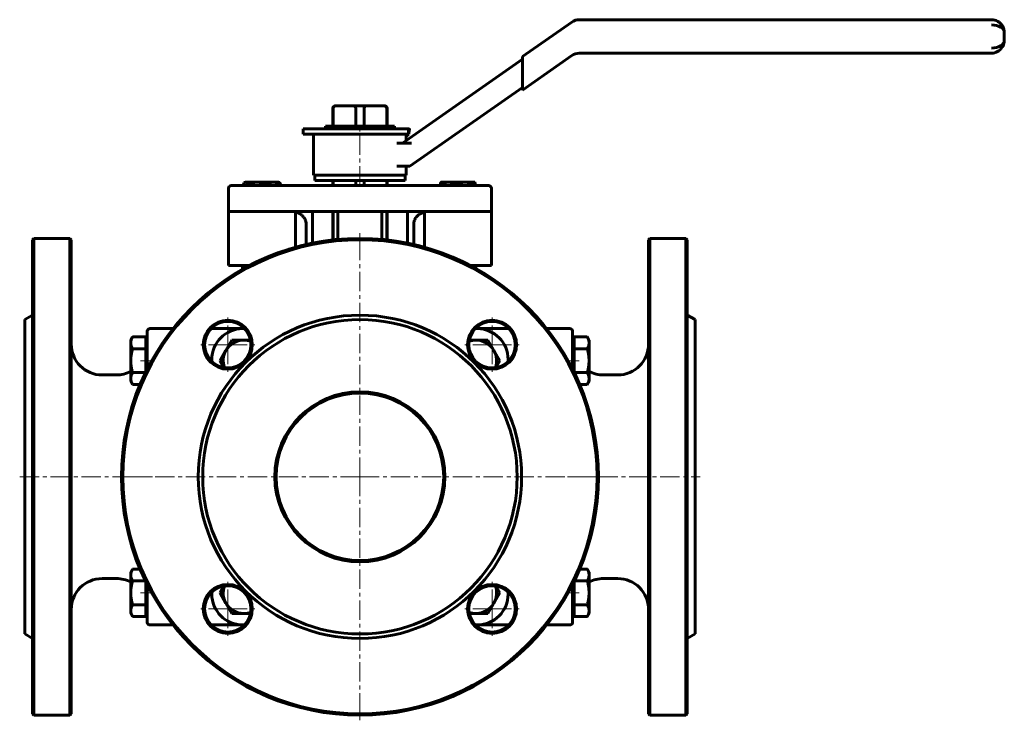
# Model space of a CAD drawing. Header units: millimetres. Extents: x -192 to 190, y -137 to 135.
import ezdxf

# ---------------------------------------------------------------- set-up
doc = ezdxf.new("R2010")
doc.units = ezdxf.units.MM
doc.linetypes.add('K5LT_AXLED', pattern=[12, 7.5, -1.5, 1.5, -1.5])
doc.linetypes.add('K5LT_BASIC', pattern=[0])
doc.layers.add('Системный слой (1)', color=7, linetype='Continuous', true_color=0x6c6c6c)

# ---------------------------------------------------------------- blocks, each defined once
blk = doc.blocks.new('U0')
at = {"layer": 'Системный слой (1)', "color": 143, "linetype": 'K5LT_BASIC', "lineweight": 60, "true_color": 0x33acca}
for p, q in [((-16.14, 39.01), (-16.2, 39.03)), ((-16.09, 38.99), (-16.14, 39.01)), ((-16.03, 38.98), (-16.09, 38.99))]:
    blk.add_line(p, q, dxfattribs=at)
blk = doc.blocks.new('U1')
at = {"layer": 'Системный слой (1)', "color": 143, "linetype": 'K5LT_BASIC', "lineweight": 60, "true_color": 0x33acca}
for p, q in [((-15.52, 39.55), (-15.55, 39.56)), ((-15.48, 39.54), (-15.52, 39.55)), ((-15.45, 39.53), (-15.48, 39.54)), ((-15.33, 39.42), (-15.45, 39.53)), ((-15.21, 39.24), (-15.33, 39.42)), ((-15.08, 38.98), (-15.21, 39.24))]:
    blk.add_line(p, q, dxfattribs=at)
blk = doc.blocks.new('U2')
at = {"layer": 'Системный слой (1)', "color": 143, "linetype": 'K5LT_BASIC', "lineweight": 60, "true_color": 0x33acca}
for p, q in [((22.5, -0.61), (22.5, 3.06)), ((22.5, -87.94), (22.5, -84.28))]:
    blk.add_line(p, q, dxfattribs=at)
blk = doc.blocks.new('U3')
at = {"layer": 'Системный слой (1)', "color": 143, "linetype": 'K5LT_BASIC', "lineweight": 60, "true_color": 0x33acca}
for p, q in [((-104.78, 15.06), (-105.5, 15.06)), ((-14.5, 15.06), (-15.23, 15.06))]:
    blk.add_line(p, q, dxfattribs=at)
blk = doc.blocks.new('U4')
at = {"layer": 'Системный слой (1)', "color": 143, "linetype": 'K5LT_BASIC', "lineweight": 60, "true_color": 0x33acca}
for p, q in [((-190, -42.44), (-190, 18.56)), ((-190, -103.44), (-190, -42.44))]:
    blk.add_line(p, q, dxfattribs=at)
blk = doc.blocks.new('U5')
at = {"layer": 'Системный слой (1)', "color": 143, "linetype": 'K5LT_BASIC', "lineweight": 60, "true_color": 0x33acca}
for p, q in [((-49.48, 70.56), (-49.48, 72.56)), ((-49.48, 49.46), (-49.48, 60.56))]:
    blk.add_line(p, q, dxfattribs=at)
blk = doc.blocks.new('U6')
at = {"layer": 'Системный слой (1)', "color": 143, "linetype": 'K5LT_BASIC', "lineweight": 60, "true_color": 0x33acca}
for p, q in [((-70.4, 70.56), (-70.4, 72.56)), ((-70.4, 49.47), (-70.4, 60.56))]:
    blk.add_line(p, q, dxfattribs=at)
blk = doc.blocks.new('U7')
at = {"layer": 'Системный слой (1)', "color": 143, "linetype": 'K5LT_BASIC', "lineweight": 60, "true_color": 0x33acca}
for p, q in [((-84.9, 60.32), (-85, 60.34)), ((-84.62, 60.23), (-84.9, 60.32)), ((-84.49, 60.18), (-84.62, 60.23)), ((-84.42, 60.16), (-84.49, 60.18)), ((-84.39, 60.15), (-84.42, 60.16)), ((-84.37, 60.14), (-84.39, 60.15)), ((-84.01, 59.99), (-84.37, 60.14)), ((-83.68, 59.83), (-84.01, 59.99)), ((-83.51, 59.74), (-83.68, 59.83)), ((-83.43, 59.69), (-83.51, 59.74)), ((-83.39, 59.67), (-83.43, 59.69)), ((-83.37, 59.66), (-83.39, 59.67)), ((-82.99, 59.41), (-83.37, 59.66)), ((-82.71, 59.2), (-82.99, 59.41)), ((-82.58, 59.09), (-82.71, 59.2)), ((-82.52, 59.04), (-82.58, 59.09)), ((-82.49, 59.01), (-82.52, 59.04)), ((-82.47, 59), (-82.49, 59.01)), ((-82.21, 58.74), (-82.47, 59)), ((-81.98, 58.49), (-82.21, 58.74)), ((-81.87, 58.36), (-81.98, 58.49)), ((-81.82, 58.3), (-81.87, 58.36)), ((-81.79, 58.26), (-81.82, 58.3)), ((-81.78, 58.24), (-81.79, 58.26)), ((-81.54, 57.9), (-81.78, 58.24)), ((-81.38, 57.63), (-81.54, 57.9)), ((-81.31, 57.49), (-81.38, 57.63)), ((-81.28, 57.42), (-81.31, 57.49)), ((-81.26, 57.39), (-81.28, 57.42)), ((-81.25, 57.37), (-81.26, 57.39)), ((-81.13, 57.06), (-81.25, 57.37)), ((-81.03, 56.77), (-81.13, 57.06)), ((-80.98, 56.62), (-81.03, 56.77)), ((-80.97, 56.55), (-80.98, 56.62)), ((-80.96, 56.51), (-80.97, 56.55)), ((-80.95, 56.49), (-80.96, 56.51)), ((-80.89, 56.12), (-80.95, 56.49)), ((-80.85, 55.56), (-80.89, 56.12))]:
    blk.add_line(p, q, dxfattribs=at)
blk = doc.blocks.new('U8')
at = {"layer": 'Системный слой (1)', "color": 143, "linetype": 'K5LT_BASIC', "lineweight": 60, "true_color": 0x33acca}
for p, q in [((-49.61, 70.56), (-49.61, 72.56)), ((-49.61, 49.47), (-49.61, 60.56))]:
    blk.add_line(p, q, dxfattribs=at)
blk = doc.blocks.new('U9')
at = {"layer": 'Системный слой (1)', "color": 143, "linetype": 'K5LT_BASIC', "lineweight": 60, "true_color": 0x33acca}
for p, q in [((-187, 49.56), (-187, -42.44)), ((-187, -42.44), (-187, -134.44))]:
    blk.add_line(p, q, dxfattribs=at)
blk = doc.blocks.new('U10')
at = {"layer": 'Системный слой (1)', "color": 143, "linetype": 'K5LT_BASIC', "lineweight": 60, "true_color": 0x33acca}
for p, q in [((-38.76, 57.33), (-38.78, 57.3)), ((-38.59, 57.68), (-38.76, 57.35)), ((-38.76, 57.35), (-38.76, 57.33)), ((-38.42, 57.96), (-38.59, 57.68)), ((-38.32, 58.11), (-38.42, 57.96)), ((-38.27, 58.18), (-38.32, 58.11)), ((-38.25, 58.21), (-38.27, 58.18)), ((-38.23, 58.23), (-38.25, 58.21)), ((-38.01, 58.5), (-38.23, 58.23)), ((-37.77, 58.76), (-38.01, 58.5)), ((-37.65, 58.88), (-37.77, 58.76)), ((-37.59, 58.94), (-37.65, 58.88)), ((-37.56, 58.97), (-37.59, 58.94)), ((-37.54, 58.98), (-37.56, 58.97)), ((-37.24, 59.24), (-37.54, 58.98)), ((-36.95, 59.46), (-37.24, 59.24)), ((-36.79, 59.56), (-36.95, 59.46)), ((-36.71, 59.61), (-36.79, 59.56)), ((-36.67, 59.63), (-36.71, 59.61)), ((-36.65, 59.65), (-36.67, 59.63)), ((-36.62, 59.66), (-36.65, 59.65)), ((-36.16, 59.91), (-36.62, 59.66)), ((-35.89, 60.04), (-36.16, 59.91)), ((-35.76, 60.09), (-35.89, 60.04)), ((-35.7, 60.12), (-35.76, 60.09)), ((-35.66, 60.13), (-35.7, 60.12)), ((-35.65, 60.14), (-35.66, 60.13)), ((-35.51, 60.19), (-35.65, 60.14)), ((-35, 60.34), (-35.51, 60.19)), ((-39.14, 55.88), (-39.15, 55.56)), ((-39.11, 56.18), (-39.14, 55.88)), ((-39.08, 56.34), (-39.11, 56.18)), ((-39.07, 56.41), (-39.08, 56.34)), ((-39.06, 56.45), (-39.07, 56.41)), ((-39.05, 56.47), (-39.06, 56.45)), ((-38.97, 56.78), (-39.05, 56.47)), ((-38.87, 57.08), (-38.97, 56.78)), ((-38.81, 57.23), (-38.87, 57.08)), ((-38.78, 57.3), (-38.81, 57.23))]:
    blk.add_line(p, q, dxfattribs=at)
blk = doc.blocks.new('U11')
at = {"layer": 'Системный слой (1)', "color": 143, "linetype": 'K5LT_BASIC', "lineweight": 60, "true_color": 0x33acca}
for p, q in [((-70.52, 70.56), (-70.52, 72.56)), ((-70.52, 49.46), (-70.52, 60.56))]:
    blk.add_line(p, q, dxfattribs=at)
blk = doc.blocks.new('U12')
at = {"layer": 'Системный слой (1)', "color": 143, "linetype": 'K5LT_BASIC', "lineweight": 60, "true_color": 0x33acca}
for p, q in [((-117.5, 3.06), (-117.5, 2.33)), ((-117.5, -87.22), (-117.5, -87.94))]:
    blk.add_line(p, q, dxfattribs=at)
blk = doc.blocks.new('U13')
at = {"layer": 'Системный слой (1)', "color": 143, "linetype": 'K5LT_BASIC', "lineweight": 60, "true_color": 0x33acca}
for p, q in [((-172, -42.44), (-172, 49.56)), ((-172, -134.44), (-172, -42.44))]:
    blk.add_line(p, q, dxfattribs=at)
blk = doc.blocks.new('U14')
at = {"layer": 'Системный слой (1)', "color": 143, "linetype": 'K5LT_BASIC', "lineweight": 60, "true_color": 0x33acca}
for p, q in [((-105.5, -99.94), (-104.78, -99.94)), ((-15.23, -99.94), (-14.5, -99.94))]:
    blk.add_line(p, q, dxfattribs=at)
blk = doc.blocks.new('U15')
at = {"layer": 'Системный слой (1)', "color": 143, "linetype": 'K5LT_BASIC', "lineweight": 60, "true_color": 0x33acca}
for p, q in [((-2.5, 2.33), (-2.5, 3.06)), ((-2.5, -87.94), (-2.5, -87.22))]:
    blk.add_line(p, q, dxfattribs=at)
blk = doc.blocks.new('U16')
at = {"layer": 'Системный слой (1)', "color": 143, "linetype": 'K5LT_BASIC', "lineweight": 60, "true_color": 0x33acca}
for p, q in [((-142.5, 3.06), (-142.5, -0.61)), ((-142.5, -84.28), (-142.5, -87.94))]:
    blk.add_line(p, q, dxfattribs=at)
blk = doc.blocks.new('U17')
at = {"layer": 'Системный слой (1)', "color": 143, "linetype": 'K5LT_BASIC', "lineweight": 60, "true_color": 0x33acca}
for p, q in [((-15.51, 71.86), (-15.52, 71.86)), ((-15.49, 71.85), (-15.51, 71.86)), ((-15.48, 71.85), (-15.49, 71.85)), ((-15.4, 71.75), (-15.48, 71.85)), ((-15.32, 71.57), (-15.4, 71.75)), ((-15.23, 71.28), (-15.32, 71.57))]:
    blk.add_line(p, q, dxfattribs=at)
blk = doc.blocks.new('U18')
at = {"layer": 'Системный слой (1)', "color": 143, "linetype": 'K5LT_BASIC', "lineweight": 60, "true_color": 0x33acca}
for p, q in [((-103.3, 39.55), (-103.5, 39.56)), ((-103.11, 39.53), (-103.3, 39.55)), ((-102.91, 39.5), (-103.11, 39.53))]:
    blk.add_line(p, q, dxfattribs=at)
blk = doc.blocks.new('U19')
at = {"layer": 'Системный слой (1)', "color": 143, "linetype": 'K5LT_BASIC', "lineweight": 60, "true_color": 0x33acca}
for p, q in [((-104.99, 71.49), (-105.17, 71.28)), ((-104.82, 71.65), (-104.99, 71.49)), ((-104.66, 71.76), (-104.82, 71.65)), ((-104.56, 71.82), (-104.66, 71.76)), ((-104.45, 71.85), (-104.56, 71.82)), ((-104.34, 71.86), (-104.45, 71.85))]:
    blk.add_line(p, q, dxfattribs=at)
blk = doc.blocks.new('U20')
at = {"layer": 'Системный слой (1)', "color": 143, "linetype": 'K5LT_BASIC', "lineweight": 60, "true_color": 0x33acca}
for p, q in [((-42, 88.05), (-42, 90.56)), ((-42, 74.56), (-42, 78.06))]:
    blk.add_line(p, q, dxfattribs=at)
blk = doc.blocks.new('U21')
at = {"layer": 'Системный слой (1)', "color": 30, "linetype": 'K5LT_AXLED', "lineweight": 18, "true_color": 0xff8000}
for q in [(-111.27, -82.21), (-122.77, -93.71), (-99.77, -93.71), (-111.27, -105.21)]:
    blk.add_line((-111.27, -93.71), q, dxfattribs=at)
blk = doc.blocks.new('U22')
at = {"layer": 'Системный слой (1)', "color": 30, "linetype": 'K5LT_AXLED', "lineweight": 18, "true_color": 0xff8000}
for q in [(-111.27, 20.32), (-122.77, 8.82), (-99.77, 8.82), (-111.27, -2.68)]:
    blk.add_line((-111.27, 8.82), q, dxfattribs=at)
blk = doc.blocks.new('U23')
at = {"layer": 'Системный слой (1)', "color": 30, "linetype": 'K5LT_AXLED', "lineweight": 18, "true_color": 0xff8000}
for q in [(-60, 52.06), (-154.5, -42.44), (34.5, -42.44), (-60, -136.94)]:
    blk.add_line((-60, -42.44), q, dxfattribs=at)
blk = doc.blocks.new('U24')
at = {"layer": 'Системный слой (1)', "color": 30, "linetype": 'K5LT_AXLED', "lineweight": 18, "true_color": 0xff8000}
for q in [(-8.74, -82.21), (-20.24, -93.71), (2.76, -93.71), (-8.74, -105.21)]:
    blk.add_line((-8.74, -93.71), q, dxfattribs=at)
blk = doc.blocks.new('U25')
at = {"layer": 'Системный слой (1)', "color": 30, "linetype": 'K5LT_AXLED', "lineweight": 18, "true_color": 0xff8000}
for q in [(-8.74, 20.32), (-20.24, 8.82), (2.76, 8.82), (-8.74, -2.68)]:
    blk.add_line((-8.74, 8.82), q, dxfattribs=at)

msp = doc.modelspace()

# ---------------------------------------------------------------- linework, layer by layer
at = {"layer": 'Системный слой (1)', "color": 143, "linetype": 'K5LT_BASIC', "lineweight": 60, "true_color": 0x33acca}
for p, q in [((22.24, 134.04), (3.05, 120.6)), ((185, 134.94), (25.11, 134.94)), ((190, 126.94), (190, 129.94)), ((3.05, 119.6), (-43.42, 87.06)), ((3.05, 107.6), (22.24, 121.04)), ((3.05, 120.6), (3.05, 118.16)), ((25.11, 121.94), (185, 121.94)), ((3.05, 110.05), (3.05, 118.16)), ((-40.58, 78.06), (3.05, 108.61)), ((3.05, 110.05), (3.05, 107.6)), ((-70.52, 93.56), (-70.52, 100.56)), ((-70.4, 93.56), (-70.4, 100.56)), ((-69.04, 101.56), (-69.52, 101.56)), ((-69.04, 101.56), (-62.98, 101.56)), ((-57.02, 101.56), (-62.98, 101.56)), ((-61.63, 93.56), (-61.63, 100.56)), ((-58.37, 93.56), (-58.37, 100.56)), ((-57.02, 101.56), (-50.96, 101.56)), ((-50.48, 101.56), (-50.96, 101.56)), ((-49.61, 93.56), (-49.61, 100.56)), ((-49.48, 93.56), (-49.48, 100.56)), ((-82, 90.56), (-82, 92.56)), ((-82, 92.56), (-41.13, 92.56)), ((-80.45, 92.57), (-76.08, 92.57)), ((-80.45, 92.56), (-80.45, 92.57)), ((-76.08, 92.56), (-76.08, 92.57)), ((-76.08, 92.57), (-73.26, 92.57)), ((-73.35, 92.57), (-73.35, 93.56)), ((-73.35, 93.56), (-46.65, 93.56)), ((-73.26, 92.57), (-73.26, 92.56)), ((-62.22, 92.57), (-59.93, 92.57)), ((-62.22, 92.56), (-62.22, 92.57)), ((-59.93, 92.57), (-57.51, 92.57)), ((-59.93, 92.56), (-59.93, 92.57)), ((-57.51, 92.56), (-57.51, 92.57)), ((-46.65, 92.56), (-46.65, 93.56)), ((-41.13, 90.56), (-41.13, 92.56)), ((-41.03, 92.56), (-41.13, 92.56)), ((-40.71, 92.05), (-40.67, 92.2)), ((-82, 90.56), (-41.13, 90.56)), ((-78, 74.56), (-78, 90.56)), ((-42, 89.62), (-41.13, 90.56)), ((-41.13, 90.56), (-41.07, 90.56)), ((-41.75, 87.06), (-45.72, 87.06)), ((-43.42, 87.06), (-43.42, 87.06)), ((-41.75, 87.06), (-39.93, 87.06)), ((-45.64, 78.06), (-42.49, 78.06)), ((-42.49, 78.06), (-40.58, 78.06)), ((-78, 74.56), (-42, 74.56)), ((-77.5, 74.56), (-77.5, 72.56)), ((-42.5, 74.56), (-42.5, 72.56)), ((-111, 69.56), (-111, 60.56)), ((-103, 70.56), (-110, 70.56)), ((-105.17, 70.56), (-105.17, 71.28)), ((-104.5, 71.86), (-104.66, 71.76)), ((-104.5, 71.86), (-104.34, 71.86)), ((-104.34, 71.86), (-99.94, 71.86)), ((-103.52, 70.56), (-103.52, 71.28)), ((-17, 70.56), (-103, 70.56)), ((-99.94, 71.86), (-93.6, 71.86)), ((-96.35, 70.56), (-96.35, 71.28)), ((-93.6, 71.86), (-91.5, 71.86)), ((-91.5, 71.86), (-91.34, 71.76)), ((-90.84, 70.56), (-90.84, 71.28)), ((-42.5, 72.56), (-77.5, 72.56)), ((-61.63, 70.56), (-61.63, 72.56)), ((-58.37, 70.56), (-58.37, 72.56)), ((-28.77, 70.56), (-28.77, 71.28)), ((-28.5, 71.86), (-28.52, 71.85)), ((-28.5, 71.86), (-25.68, 71.86)), ((-25.68, 71.86), (-19.19, 71.86)), ((-22.58, 70.56), (-22.58, 71.28)), ((-19.19, 71.86), (-15.52, 71.86)), ((-10, 70.56), (-17, 70.56)), ((-15.81, 70.56), (-15.81, 71.28)), ((-15.52, 71.86), (-15.5, 71.86)), ((-15.5, 71.86), (-15.48, 71.85)), ((-15.23, 70.56), (-15.23, 71.28)), ((-9, 69.56), (-9, 60.56)), ((-111, 60.56), (-111, 59.56)), ((-103, 60.56), (-111, 60.56)), ((-111, 59.56), (-111, 42.56)), ((-17, 60.56), (-103, 60.56)), ((-85, 59.56), (-85, 60.56)), ((-85, 59.56), (-85, 46.61)), ((-78.4, 60.56), (-78.4, 48.21)), ((-68.53, 60.56), (-68.53, 57.56)), ((-68.53, 57.56), (-68.53, 49.66)), ((-51.47, 57.56), (-51.47, 60.56)), ((-51.47, 57.56), (-51.47, 49.66)), ((-41.6, 60.56), (-41.6, 48.21)), ((-35, 60.56), (-35, 59.56)), ((-35, 59.56), (-35, 46.61)), ((-9, 60.56), (-17, 60.56)), ((-9, 59.56), (-9, 60.56)), ((-9, 59.56), (-9, 39.56)), ((-80.85, 55.56), (-80.85, 47.68)), ((-39.15, 55.56), (-39.15, 47.68)), ((-187, 49.56), (-186.5, 50.06)), ((-186.5, -42.44), (-186.5, 50.06)), ((-172.5, 50.06), (-186.5, 50.06)), ((-172.5, 50.06), (-172.5, -42.44)), ((-172, 49.56), (-172.5, 50.06)), ((52, 49.56), (52.5, 50.06)), ((52.5, 50.06), (66.5, 50.06)), ((52.5, -42.44), (52.5, 50.06)), ((66.5, 50.06), (66.5, -42.44)), ((67, 49.56), (66.5, 50.06)), ((52, 49.56), (52, -134.44)), ((67, -134.44), (67, 49.56)), ((-111, 42.56), (-111, 39.56)), ((-111, 39.56), (-102.81, 39.56)), ((-105.5, 38.09), (-105.5, 38.98)), ((-104.5, 39.56), (-105.35, 39.07)), ((-9, 39.56), (-17.2, 39.56)), ((-16.03, 38.94), (-16.03, 38.98)), ((-15.5, 39.56), (-15.45, 39.53)), ((-15.08, 38.42), (-15.08, 38.98)), ((-190, 18.56), (-187, 20.29)), ((70, 18.56), (67, 20.29)), ((70, 18.56), (70, -103.44)), ((-148.9, 10.6), (-148.19, 11.84)), ((-143.1, 11.84), (-148.19, 11.84)), ((-143.1, 11.84), (-143.1, 9.53)), ((-142.5, 14.06), (-142.5, 3.06)), ((-132.46, 15.06), (-141.5, 15.06)), ((-105.5, 15.06), (-117.76, 15.06)), ((-2.25, 15.06), (-14.5, 15.06)), ((21.5, 15.06), (12.46, 15.06)), ((22.5, 3.06), (22.5, 14.06)), ((23.1, 9.53), (23.1, 11.84)), ((23.1, 11.84), (28.18, 11.84)), ((28.9, 10.6), (28.18, 11.84)), ((-148.9, 9.53), (-148.9, 10.6)), ((-148.9, 2.6), (-148.9, 9.53)), ((-143.1, 10.6), (-142.5, 10.6)), ((-143.1, 9.53), (-143.1, 7.22)), ((-111.97, 6.6), (-109.66, 10.6)), ((-109.66, 10.6), (-105.04, 10.6)), ((-105.04, 10.6), (-102.44, 10.6)), ((-17.56, 10.6), (-14.96, 10.6)), ((-14.96, 10.6), (-10.34, 10.6)), ((-10.34, 10.6), (-8.03, 6.6)), ((23.1, 10.6), (22.5, 10.6)), ((23.1, 7.22), (23.1, 9.53)), ((28.9, 10.6), (28.9, 9.53)), ((28.9, 9.53), (28.9, 2.6)), ((-143.1, 7.22), (-148.19, 7.22)), ((-143.1, 7.22), (-143.1, 2.6)), ((-114.28, 2.6), (-111.97, 6.6)), ((-8.03, 6.6), (-5.72, 2.6)), ((23.1, 7.22), (28.18, 7.22)), ((23.1, 2.6), (23.1, 7.22)), ((-148.9, -4.33), (-148.9, 2.6)), ((-143.1, 2.6), (-143.1, -1.82)), ((-112.75, -0.05), (-114.28, 2.6)), ((-5.72, 2.6), (-7.25, -0.05)), ((23.1, -1.82), (23.1, 2.6)), ((28.9, 2.6), (28.9, -4.33)), ((-154.5, -2.94), (-160, -2.94)), ((-143.2, -2.02), (-148.19, -2.02)), ((23.2, -2.02), (28.18, -2.02)), ((34.5, -2.94), (40, -2.94)), ((-148.9, -5.4), (-148.9, -4.33)), ((-148.9, -5.4), (-148.19, -6.64)), ((-145.29, -6.64), (-148.19, -6.64)), ((25.29, -6.64), (28.18, -6.64)), ((28.9, -5.4), (28.18, -6.64)), ((28.9, -4.33), (28.9, -5.4)), ((-186.5, -134.94), (-186.5, -42.44)), ((-172.5, -42.44), (-172.5, -134.94)), ((52.5, -134.94), (52.5, -42.44)), ((66.5, -42.44), (66.5, -134.94)), ((-148.9, -79.49), (-148.19, -78.25)), ((-148.9, -80.56), (-148.9, -79.49)), ((-145.29, -78.25), (-148.19, -78.25)), ((25.29, -78.25), (28.18, -78.25)), ((28.9, -79.49), (28.18, -78.25)), ((28.9, -79.49), (28.9, -80.56)), ((-154.5, -81.94), (-160, -81.94)), ((-148.9, -87.49), (-148.9, -80.56)), ((-143.2, -82.87), (-148.19, -82.87)), ((-143.1, -83.07), (-143.1, -87.49)), ((23.1, -87.49), (23.1, -83.07)), ((23.2, -82.87), (28.18, -82.87)), ((28.9, -80.56), (28.9, -87.49)), ((34.5, -81.94), (40, -81.94)), ((-148.9, -94.41), (-148.9, -87.49)), ((-143.1, -87.49), (-143.1, -92.1)), ((-114.28, -87.49), (-112.75, -84.83)), ((-111.97, -91.49), (-114.28, -87.49)), ((-5.72, -87.49), (-8.03, -91.49)), ((-7.25, -84.83), (-5.72, -87.49)), ((23.1, -92.1), (23.1, -87.49)), ((28.9, -87.49), (28.9, -94.41)), ((-142.5, -87.94), (-142.5, -98.94)), ((-109.66, -95.49), (-111.97, -91.49)), ((-8.03, -91.49), (-10.34, -95.49)), ((22.5, -98.94), (22.5, -87.94)), ((-148.9, -95.49), (-148.9, -94.41)), ((-148.9, -95.49), (-148.19, -96.72)), ((-143.1, -92.1), (-148.19, -92.1)), ((-143.1, -92.1), (-143.1, -94.41)), ((-143.1, -94.41), (-143.1, -96.72)), ((-143.1, -95.49), (-142.5, -95.49)), ((-105.04, -95.49), (-109.66, -95.49)), ((-102.44, -95.49), (-105.04, -95.49)), ((-14.96, -95.49), (-17.56, -95.49)), ((-10.34, -95.49), (-14.96, -95.49)), ((23.1, -95.49), (22.5, -95.49)), ((23.1, -94.41), (23.1, -92.1)), ((23.1, -92.1), (28.18, -92.1)), ((23.1, -96.72), (23.1, -94.41)), ((28.9, -95.49), (28.18, -96.72)), ((28.9, -94.41), (28.9, -95.49)), ((-143.1, -96.72), (-148.19, -96.72)), ((23.1, -96.72), (28.18, -96.72)), ((-141.5, -99.94), (-132.46, -99.94)), ((-117.76, -99.94), (-105.5, -99.94)), ((-14.5, -99.94), (-2.25, -99.94)), ((12.46, -99.94), (21.5, -99.94)), ((-190, -103.44), (-187, -105.18)), ((70, -103.44), (67, -105.18)), ((-187, -134.44), (-186.5, -134.94)), ((-172.5, -134.94), (-186.5, -134.94)), ((-172, -134.44), (-172.5, -134.94)), ((52, -134.44), (52.5, -134.94)), ((52.5, -134.94), (66.5, -134.94)), ((67, -134.44), (66.5, -134.94))]:
    msp.add_line(p, q, dxfattribs=at)
at = {"layer": 'Системный слой (1)', "color": 30, "linetype": 'K5LT_AXLED', "lineweight": 18, "true_color": 0xff8000}
for p, q in [((-60, 70.56), (-60, 92.56)), ((-145.1, 2.6), (-140.5, 2.6)), ((20.5, 2.6), (25.1, 2.6)), ((-192, -42.44), (-140.5, -42.44)), ((20.5, -42.44), (72, -42.44)), ((-145.1, -87.49), (-140.5, -87.49)), ((20.5, -87.49), (25.1, -87.49))]:
    msp.add_line(p, q, dxfattribs=at)
at = {"layer": 'Системный слой (1)', "color": 143, "linetype": 'K5LT_BASIC', "lineweight": 60, "true_color": 0x33acca}
for centre, radius in [((-60, -42.44), 92), ((-60, -42.44), 62.73), ((-60, -42.44), 61), ((-111.27, 8.82), 9.5), ((-111.27, 8.82), 9), ((-8.74, 8.82), 9.5), ((-8.74, 8.82), 9), ((-60, -42.44), 33), ((-60, -42.44), 32.5), ((-111.27, -93.71), 9.5), ((-111.27, -93.71), 9), ((-8.74, -93.71), 9.5), ((-8.74, -93.71), 9)]:
    msp.add_circle(centre, radius, dxfattribs=at)
for centre, radius, start, end in [((25.11, 129.94), 5, 90, 125), ((185, 129.94), 5, 30.7264, 90), ((185, 126.94), 5, 270, 326.9877), ((25.11, 116.94), 5, 90, 125), ((-69.52, 100.56), 1, 90, 180), ((-50.48, 100.56), 1, 0, 90), ((-110, 69.56), 1, 90, 180), ((-10, 69.56), 1, 0, 90), ((-60, -42.44), 92.5, 0, 180), ((-141.5, 14.06), 1, 90, 180), ((-105.5, 3.06), 12, 90, 180), ((-14.5, 3.06), 12, 0, 90), ((21.5, 14.06), 1, 0, 90), ((-160, 9.06), 12, 180, 270), ((-105.04, 2.6), 8, 90, 150), ((-105.04, 2.6), 8, 70.4234, 90), ((-14.96, 2.6), 8, 90, 109.5766), ((-14.96, 2.6), 8, 30, 90), ((40, 9.06), 12, 270, 0), ((-105.04, 2.6), 8, 150, 199.5766), ((-14.96, 2.6), 8, 340.4234, 30), ((-154.5, 9.06), 12, 270, 297.8176), ((34.5, 9.06), 12, 242.1824, 270), ((-60, -42.44), 92.5, 180, 0), ((-160, -93.94), 12, 90, 180), ((-154.5, -93.94), 12, 62.1824, 90), ((34.5, -93.94), 12, 90, 117.8176), ((40, -93.94), 12, 0, 90), ((-105.04, -87.49), 8, 160.4234, 210), ((-14.96, -87.49), 8, 330, 19.5766), ((-105.5, -87.94), 12, 180, 270), ((-105.04, -87.49), 8, 210, 270), ((-14.96, -87.49), 8, 270, 330), ((-14.5, -87.94), 12, 270, 0), ((-105.04, -87.49), 8, 270, 289.5766), ((-14.96, -87.49), 8, 250.4234, 270), ((-141.5, -98.94), 1, 180, 270), ((21.5, -98.94), 1, 270, 0)]:
    msp.add_arc(centre, radius, start, end, dxfattribs=at)
for centre, major_axis, ratio, start_param, end_param in [((185, 129.94), (-5, 0), 0.6, 3.141593, 4.712389), ((185, 126.94), (5, 0), 0.6, 4.712389, 6.283185), ((-41.13, 90.56), (0, 2), 0.400616, -0.610865, -0.549965)]:
    msp.add_ellipse(centre, major_axis=major_axis, ratio=ratio, start_param=start_param, end_param=end_param, dxfattribs=at)
for points, knots in [([(189.19, 132.67), (189.21, 132.64), (189.23, 132.61), (189.28, 132.53), (189.31, 132.47), (189.41, 132.3), (189.46, 132.19), (189.6, 131.9), (189.68, 131.72), (189.76, 131.47), (189.78, 131.4), (189.8, 131.33), (189.81, 131.31), (189.81, 131.29), (189.82, 131.27), (189.83, 131.23), (189.84, 131.21), (189.86, 131.13), (189.87, 131.07), (189.9, 130.92), (189.92, 130.81), (189.97, 130.52), (189.99, 130.33), (190, 130.08), (190, 130.01), (190, 129.94)], [0.139705, 0.139705, 0.139705, 0.139705, 0.838231, 0.838231, 2.374988, 2.374988, 5.308796, 5.308796, 9.908796, 9.908796, 11.50695, 11.50695, 11.844695, 11.844695, 12.172049, 12.172049, 12.826755, 12.826755, 14.130972, 14.130972, 16.729014, 16.729014, 21.329014, 21.329014, 23, 23, 23, 23]), ([(189.3, 132.5), (189.31, 132.47), (189.32, 132.45), (189.37, 132.38), (189.39, 132.32), (189.48, 132.17), (189.53, 132.06), (189.59, 131.93), (189.6, 131.91), (189.62, 131.84), (189.64, 131.8), (189.67, 131.72), (189.69, 131.68), (189.71, 131.61), (189.73, 131.57), (189.75, 131.5), (189.76, 131.47), (189.78, 131.41), (189.79, 131.37), (189.8, 131.33), (189.8, 131.33), (189.81, 131.31), (189.81, 131.31), (189.81, 131.29), (189.82, 131.27), (189.83, 131.24), (189.84, 131.21), (189.86, 131.13), (189.87, 131.08), (189.9, 130.93), (189.92, 130.83), (189.97, 130.55), (189.99, 130.37), (190, 130.11), (190, 130.03), (190, 129.94)], [0.156109, 0.156109, 0.156109, 0.156109, 0.780545, 0.780545, 2.185527, 2.185527, 4.995491, 4.995491, 5.56442, 5.56442, 6.663139, 6.663139, 7.661974, 7.661974, 8.570007, 8.570007, 9.395491, 9.395491, 10.220975, 10.220975, 10.396747, 10.396747, 10.561867, 10.561867, 10.892106, 10.892106, 11.547257, 11.547257, 12.846907, 12.846907, 15.4249, 15.4249, 19.8249, 19.8249, 22, 22, 22, 22]), ([(189.19, 124.22), (189.21, 124.25), (189.22, 124.27), (189.28, 124.35), (189.31, 124.41), (189.41, 124.58), (189.46, 124.69), (189.6, 124.99), (189.68, 125.17), (189.76, 125.42), (189.78, 125.48), (189.8, 125.56), (189.81, 125.57), (189.81, 125.6), (189.82, 125.61), (189.83, 125.65), (189.84, 125.68), (189.86, 125.76), (189.87, 125.81), (189.9, 125.97), (189.92, 126.08), (189.97, 126.37), (189.99, 126.56), (190, 126.81), (190, 126.88), (190, 126.94)], [0.139396, 0.139396, 0.139396, 0.139396, 0.836377, 0.836377, 2.369736, 2.369736, 5.297057, 5.297057, 9.897057, 9.897057, 11.508818, 11.508818, 11.846508, 11.846508, 12.173807, 12.173807, 12.828405, 12.828405, 14.132406, 14.132406, 16.730017, 16.730017, 21.330017, 21.330017, 23, 23, 23, 23]), ([(-70.4, 100.56), (-70.4, 100.66), (-70.37, 100.77), (-70.29, 100.98), (-70.21, 101.09), (-70.02, 101.29), (-69.87, 101.38), (-69.53, 101.52), (-69.26, 101.56), (-69.04, 101.56)], [1.1771652, 1.1771652, 1.1771652, 1.1771652, 1.2073542, 1.2073542, 1.2474564, 1.2474564, 1.3059872, 1.3059872, 1.3995675, 1.3995675, 1.3995675, 1.3995675]), ([(-62.98, 101.56), (-62.76, 101.56), (-62.49, 101.52), (-62.15, 101.38), (-62, 101.29), (-61.81, 101.09), (-61.73, 100.98), (-61.65, 100.77), (-61.63, 100.66), (-61.63, 100.56)], [0.9547629, 0.9547629, 0.9547629, 0.9547629, 1.0483432, 1.0483432, 1.106874, 1.106874, 1.1469763, 1.1469763, 1.1771652, 1.1771652, 1.1771652, 1.1771652]), ([(-58.37, 100.56), (-58.37, 100.61), (-58.37, 100.68), (-58.34, 100.79), (-58.32, 100.86), (-58.23, 101.05), (-58.12, 101.18), (-57.73, 101.49), (-57.35, 101.56), (-57.02, 101.56)], [1.1782142, 1.1782142, 1.1782142, 1.1782142, 1.1949408, 1.1949408, 1.2135046, 1.2135046, 1.2646251, 1.2646251, 1.4016654, 1.4016654, 1.4016654, 1.4016654]), ([(-50.96, 101.56), (-50.63, 101.56), (-50.25, 101.49), (-49.86, 101.18), (-49.75, 101.05), (-49.66, 100.86), (-49.64, 100.79), (-49.61, 100.68), (-49.61, 100.61), (-49.61, 100.56)], [0.9547629, 0.9547629, 0.9547629, 0.9547629, 1.0918033, 1.0918033, 1.1429238, 1.1429238, 1.1614876, 1.1614876, 1.1782142, 1.1782142, 1.1782142, 1.1782142]), ([(-41.07, 90.56), (-41.05, 90.69), (-41.02, 90.84), (-40.9, 91.33), (-40.81, 91.7), (-40.71, 92.05)], [2.1917952, 2.1917952, 2.1917952, 2.1917952, 2.2537107, 2.2537107, 2.3810768, 2.3810768, 2.3810768, 2.3810768]), ([(-40.71, 92.26), (-40.74, 92.32), (-40.78, 92.37), (-40.9, 92.51), (-40.98, 92.56), (-41.03, 92.56)], [0.8158653, 0.8158653, 0.8158653, 0.8158653, 0.8463989, 0.8463989, 0.9218892, 0.9218892, 0.9218892, 0.9218892])]:
    msp.add_open_spline(points, degree=3, knots=knots, dxfattribs=at)
for points, weights in [([(-103.52, 71.28), (-103.96, 71.86), (-104.34, 71.86)], [1, 1.0379548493, 1]), ([(-99.94, 71.86), (-101.6, 71.86), (-103.52, 71.28)], [1, 1.0379548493, 1]), ([(-96.35, 71.28), (-98.27, 71.86), (-99.94, 71.86)], [1, 1.0379548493, 1]), ([(-93.6, 71.86), (-94.88, 71.86), (-96.35, 71.28)], [1, 1.0379548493, 1]), ([(-90.84, 71.28), (-92.31, 71.86), (-93.6, 71.86)], [1, 1.0379548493, 1]), ([(-91.34, 71.76), (-91.1, 71.63), (-90.84, 71.28)], [1.01829866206, 1.02256645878, 1]), ([(-25.68, 71.86), (-27.11, 71.86), (-28.77, 71.28)], [1, 1.0379548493, 1]), ([(-28.77, 71.28), (-28.64, 71.78), (-28.52, 71.85)], [1, 1.03266029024, 1.00911197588]), ([(-22.58, 71.28), (-24.24, 71.86), (-25.68, 71.86)], [1, 1.0379548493, 1]), ([(-19.19, 71.86), (-20.77, 71.86), (-22.58, 71.28)], [1, 1.0379548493, 1]), ([(-15.81, 71.28), (-17.62, 71.86), (-19.19, 71.86)], [1, 1.0379548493, 1]), ([(-15.52, 71.86), (-15.65, 71.86), (-15.81, 71.28)], [1, 1.0379548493, 1]), ([(-103.5, 39.56), (-104.43, 39.56), (-105.5, 38.98)], [1, 1.0379548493, 1]), ([(-105.5, 38.98), (-105.42, 39.02), (-105.35, 39.07)], [1, 1.00306469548, 1.00563446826]), ([(-15.55, 39.56), (-15.77, 39.56), (-16.03, 38.98)], [1, 1.0379548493, 1]), ([(-148.19, 11.84), (-148.9, 10.6), (-148.9, 9.53)], [1, 1.0379548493, 1]), ([(28.9, 9.53), (28.9, 10.6), (28.18, 11.84)], [1, 1.0379548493, 1]), ([(-148.9, 9.53), (-148.9, 8.46), (-148.19, 7.22)], [1, 1.0379548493, 1]), ([(28.18, 7.22), (28.9, 8.46), (28.9, 9.53)], [1, 1.0379548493, 1]), ([(-148.19, 7.22), (-148.9, 4.74), (-148.9, 2.6)], [1, 1.0379548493, 1]), ([(28.9, 2.6), (28.9, 4.74), (28.18, 7.22)], [1, 1.0379548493, 1]), ([(-148.9, 2.6), (-148.9, 0.46), (-148.19, -2.02)], [1, 1.0379548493, 1]), ([(28.18, -2.02), (28.9, 0.46), (28.9, 2.6)], [1, 1.0379548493, 1]), ([(-148.19, -2.02), (-148.9, -3.26), (-148.9, -4.33)], [1, 1.0379548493, 1]), ([(28.9, -4.33), (28.9, -3.26), (28.18, -2.02)], [1, 1.0379548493, 1]), ([(-148.9, -4.33), (-148.9, -5.4), (-148.19, -6.64)], [1, 1.0379548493, 1]), ([(28.18, -6.64), (28.9, -5.4), (28.9, -4.33)], [1, 1.0379548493, 1]), ([(-148.19, -78.25), (-148.9, -79.49), (-148.9, -80.56)], [1, 1.0379548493, 1]), ([(28.9, -80.56), (28.9, -79.49), (28.18, -78.25)], [1, 1.0379548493, 1]), ([(-148.9, -80.56), (-148.9, -81.63), (-148.19, -82.87)], [1, 1.0379548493, 1]), ([(-148.19, -82.87), (-148.9, -85.34), (-148.9, -87.49)], [1, 1.0379548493, 1]), ([(28.18, -82.87), (28.9, -81.63), (28.9, -80.56)], [1, 1.0379548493, 1]), ([(28.9, -87.49), (28.9, -85.34), (28.18, -82.87)], [1, 1.0379548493, 1]), ([(-148.9, -87.49), (-148.9, -89.63), (-148.19, -92.1)], [1, 1.0379548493, 1]), ([(28.18, -92.1), (28.9, -89.63), (28.9, -87.49)], [1, 1.0379548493, 1]), ([(-148.19, -92.1), (-148.9, -93.34), (-148.9, -94.41)], [1, 1.0379548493, 1]), ([(-148.9, -94.41), (-148.9, -95.49), (-148.19, -96.72)], [1, 1.0379548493, 1]), ([(28.9, -94.41), (28.9, -93.34), (28.18, -92.1)], [1, 1.0379548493, 1]), ([(28.18, -96.72), (28.9, -95.49), (28.9, -94.41)], [1, 1.0379548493, 1])]:
    msp.add_rational_spline(points, weights, degree=2, dxfattribs=at)

# ---------------------------------------------------------------- block references
at = {"layer": 'Системный слой (1)'}
for name in ['U20', 'U19', 'U11', 'U6', 'U8', 'U5', 'U17', 'U7', 'U10', 'U23', 'U9', 'U13', 'U18', 'U0', 'U1', 'U22', 'U25', 'U4', 'U3', 'U16', 'U12', 'U15', 'U2', 'U21', 'U24', 'U14']:
    msp.add_blockref(name, (0, 0), dxfattribs=at)

doc.saveas('drawing.dxf')
